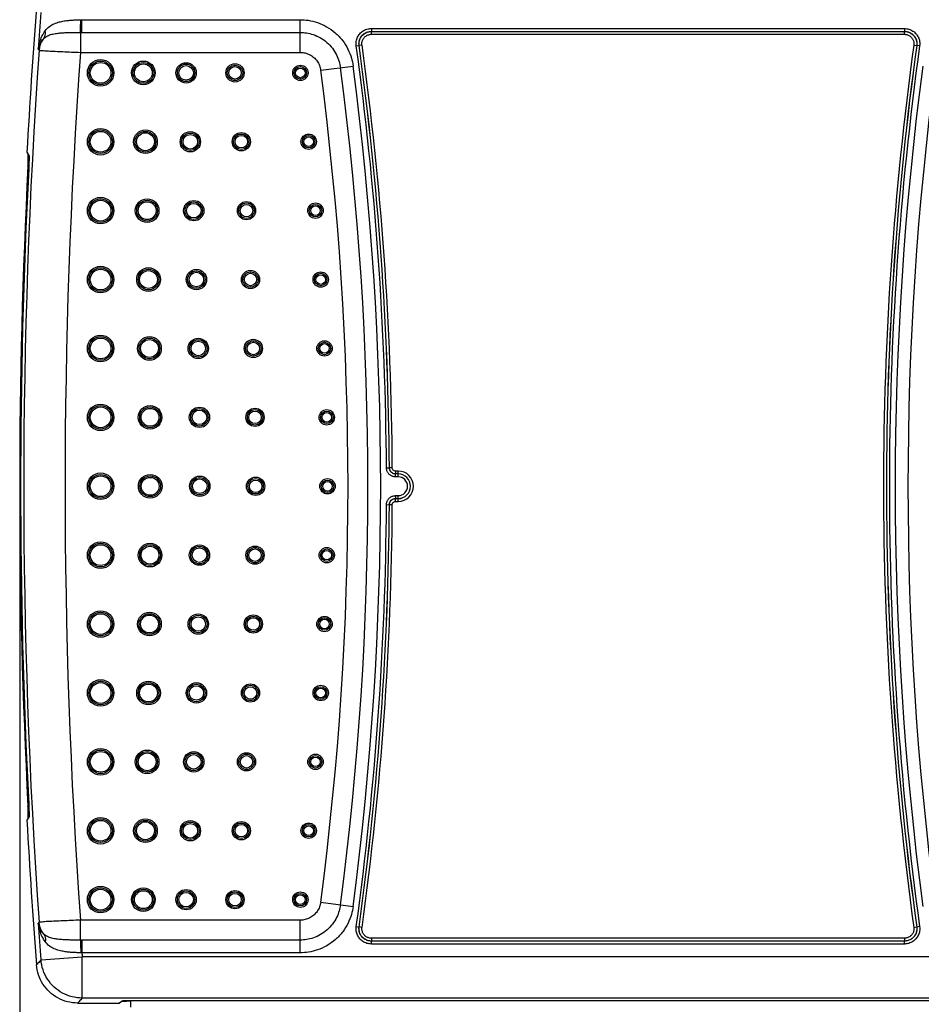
# Model space of a CAD drawing. Header units: inches. Extents: x -8.2 to 16.8, y 0.1 to 12.2.
# Tile 5 of 15: x 7.7 to 9.9, y 7 to 9.4. Entities that reach past the tile are written whole.
import ezdxf

# ---------------------------------------------------------------- set-up
doc = ezdxf.new("R2010")
doc.units = ezdxf.units.IN
doc.header["$LTSCALE"] = 0.935
doc.header["$MEASUREMENT"] = 0
doc.layers.get('0').update_dxf_attribs({"linetype": 'CONTINUOUS'})
doc.layers.add('DIMENSIONS', color=7, linetype='CONTINUOUS')
doc.styles.get("Standard").update_dxf_attribs({"font": 'txt', "width": 0.8})
doc.dimstyles.new('DIMSTYLE_1', dxfattribs={"dimtxt": 0.125, "dimasz": 0.18, "dimexe": 0.18, "dimexo": 0.0625, "dimgap": 0.09, "dimtad": 0, "dimtih": 1, "dimtoh": 1, "dimdec": 3, "dimzin": 4, "dimdsep": 46, "dimtxsty": 'STANDARD', "dimblk": '_FILLED', "dimblk1": '_FILLED', "dimblk2": '_FILLED', "dimcen": 0.09, "dimadec": 0, "dimazin": 0, "dimtp": 0.001, "dimtm": 0.001, "dimtfac": 1, "dimtdec": 3, "dimtofl": 0, "dimtmove": 0, "dimatfit": 3, "dimldrblk": '_FILLED', "dimfxl": 1, "dimtolj": 1, "dimtzin": 4, "dimarcsym": 0})

# ---------------------------------------------------------------- blocks, each defined once
blk = doc.blocks.new('_FILLED')
at = {"color": 0, "linetype": 'BYBLOCK'}
blk.add_solid([(0, 0), (-1, 0.174), (-1, -0.174)], dxfattribs=at)
blk = doc.blocks.new('*D4')
at = {"layer": 'DIMENSIONS', "color": 2, "linetype": 'CONTINUOUS'}
for p, q in [((11.0689, 8.9751), (11.0689, 5.1626)), ((7.7231, 8.2251), (7.7231, 5.1626)), ((7.7231, 5.2876), (8.6084, 5.2876)), ((11.0689, 5.2876), (10.0584, 5.2876))]:
    blk.add_line(p, q, dxfattribs=at)
at = {"layer": 'DIMENSIONS', "color": 2, "linetype": 'CONTINUOUS', "xscale": 0.18, "yscale": 0.18, "zscale": 0.18, "rotation": 180}
blk.add_blockref('_FILLED', (7.7231, 5.2876), dxfattribs=at)
at = {"layer": 'DIMENSIONS', "color": 2, "linetype": 'CONTINUOUS', "xscale": 0.18, "yscale": 0.18, "zscale": 0.18}
blk.add_blockref('_FILLED', (11.0689, 5.2876), dxfattribs=at)
at = {"layer": 'DIMENSIONS', "color": 2, "linetype": 'CONTINUOUS', "width": 0.8}
for s, p in [('[', (9.2959, 5.2251)), (']', (9.8959, 5.2251)), ('3.346', (8.6709, 5.2251)), ('84.98', (9.3959, 5.2251))]:
    blk.add_text(s, height=0.125, dxfattribs=at).set_placement(p)
blk = doc.blocks.new('*D6')
at = {"layer": 'DIMENSIONS', "color": 2, "linetype": 'CONTINUOUS'}
for p, q in [((10.8689, 8.6501), (10.8689, 5.9126)), ((10.7147, 8.2251), (10.7147, 5.9126)), ((10.7147, 6.0376), (10.0094, 6.0376)), ((10.8689, 6.0376), (11.2289, 6.0376))]:
    blk.add_line(p, q, dxfattribs=at)
at = {"layer": 'DIMENSIONS', "color": 2, "linetype": 'CONTINUOUS', "xscale": 0.18, "yscale": 0.18, "zscale": 0.18}
blk.add_blockref('_FILLED', (10.7147, 6.0376), dxfattribs=at)
at = {"layer": 'DIMENSIONS', "color": 2, "linetype": 'CONTINUOUS', "xscale": 0.18, "yscale": 0.18, "zscale": 0.18, "rotation": 180}
blk.add_blockref('_FILLED', (10.8689, 6.0376), dxfattribs=at)
at = {"layer": 'DIMENSIONS', "color": 2, "linetype": 'CONTINUOUS', "width": 0.8}
for s, p in [('.154', (8.8219, 5.9751)), ('[', (9.3469, 5.9751)), ('3.92', (9.4469, 5.9751)), (']', (9.8469, 5.9751))]:
    blk.add_text(s, height=0.125, dxfattribs=at).set_placement(p)

msp = doc.modelspace()

# ---------------------------------------------------------------- linework, layer by layer
at = {"color": 7, "linetype": 'CONTINUOUS'}
for p, q in [((7.8736, 9.3854), (7.8736, 9.4162)), ((7.8736, 9.4162), (8.4019, 9.4162)), ((8.4019, 9.3372), (8.4019, 9.4162)), ((7.8699, 9.3854), (7.8699, 9.3372)), ((7.8736, 9.3854), (8.4019, 9.3854)), ((8.574, 9.3949), (8.574, 9.3879)), ((8.574, 9.3949), (9.8638, 9.3949)), ((8.574, 9.3879), (8.5741, 9.3879)), ((8.574, 9.3879), (9.8638, 9.3879)), ((8.5741, 9.3809), (8.5741, 9.3879)), ((8.5741, 9.3879), (9.8638, 9.3879)), ((9.8638, 9.3949), (9.8638, 9.3879)), ((9.8638, 9.3879), (9.8638, 9.3879)), ((9.8638, 9.3809), (9.8638, 9.3879)), ((8.5741, 9.3809), (9.8638, 9.3809)), ((7.8699, 9.3372), (8.4019, 9.3372)), ((8.5374, 9.3529), (8.5443, 9.3538)), ((8.5443, 9.3538), (8.5444, 9.3538)), ((8.5513, 9.3547), (8.5444, 9.3538)), ((9.8865, 9.3547), (9.8935, 9.3538)), ((9.8935, 9.3538), (9.8935, 9.3538)), ((9.9005, 9.3529), (9.8935, 9.3538)), ((8.4514, 9.2938), (8.5297, 9.3042)), ((7.7407, 9.0956), (7.7455, 9.0877)), ((7.7452, 9.0618), (7.7431, 9.0618)), ((8.6105, 8.3322), (8.6175, 8.3322)), ((8.6175, 8.3322), (8.6176, 8.3323)), ((8.6245, 8.3323), (8.6176, 8.3323)), ((8.6325, 8.3244), (8.6325, 8.3174)), ((8.6389, 8.3244), (8.6325, 8.3244)), ((8.6325, 8.3173), (8.6325, 8.3174)), ((8.6389, 8.3174), (8.6325, 8.3174)), ((8.6325, 8.3103), (8.6325, 8.3173)), ((8.6389, 8.3173), (8.6325, 8.3173)), ((8.6389, 8.3103), (8.6389, 8.3244)), ((8.6389, 8.3103), (8.6325, 8.3103)), ((8.6325, 8.2649), (8.6325, 8.2579)), ((8.6325, 8.2649), (8.6389, 8.2649)), ((8.6389, 8.2509), (8.6389, 8.2649)), ((8.6105, 8.2431), (8.6175, 8.243)), ((8.6176, 8.243), (8.6175, 8.243)), ((8.6245, 8.2429), (8.6176, 8.243)), ((8.6325, 8.2509), (8.6325, 8.2579)), ((8.6325, 8.2579), (8.6325, 8.2579)), ((8.6325, 8.2579), (8.6389, 8.2579)), ((8.6325, 8.2579), (8.6389, 8.2579)), ((8.6325, 8.2509), (8.6389, 8.2509)), ((7.7452, 7.5135), (7.7431, 7.5135)), ((7.7455, 7.4875), (7.7407, 7.4796)), ((8.4514, 7.2814), (8.5297, 7.2711)), ((7.8699, 7.1898), (7.8699, 7.238)), ((8.4019, 7.238), (7.8699, 7.238)), ((8.4019, 7.159), (8.4019, 7.238)), ((8.5374, 7.2224), (8.5443, 7.2214)), ((8.5443, 7.2214), (8.5444, 7.2215)), ((8.5513, 7.2205), (8.5444, 7.2215)), ((9.8865, 7.2205), (9.8935, 7.2215)), ((9.9005, 7.2224), (9.8935, 7.2214)), ((9.8935, 7.2214), (9.8935, 7.2215)), ((9.8638, 7.1944), (8.5741, 7.1944)), ((8.5741, 7.1944), (8.5741, 7.1874)), ((9.8638, 7.1944), (9.8638, 7.1874)), ((7.8736, 7.1898), (7.8736, 7.159)), ((8.4019, 7.1898), (7.8736, 7.1898)), ((8.574, 7.1873), (8.5741, 7.1874)), ((9.8638, 7.1873), (8.574, 7.1873)), ((8.574, 7.1803), (8.574, 7.1873)), ((9.8638, 7.1803), (8.574, 7.1803)), ((9.8638, 7.1874), (8.5741, 7.1874)), ((9.8638, 7.1873), (9.8638, 7.1874)), ((9.8638, 7.1803), (9.8638, 7.1873)), ((7.7747, 7.1419), (7.8743, 7.1495)), ((8.4019, 7.159), (7.8736, 7.159)), ((7.8743, 7.0496), (7.8743, 7.1495)), ((10.5635, 7.1495), (7.8743, 7.1495)), ((7.8633, 7.0376), (7.9629, 7.0376)), ((10.5635, 7.0496), (7.8743, 7.0496)), ((7.9629, 7.0376), (7.9708, 7.0429)), ((7.9634, 7.0376), (7.9681, 7.0408)), ((7.9916, 7.0439), (7.9916, 7.0276)), ((8.0028, 7.0439), (10.439, 7.0439))]:
    msp.add_line(p, q, dxfattribs=at)
for centre, radius in [((7.9189, 9.2876), 0.0321), ((7.9189, 9.2876), 0.0286), ((7.9189, 9.2876), 0.0286), ((8.0223, 9.2876), 0.0286), ((7.9189, 9.2876), 0.0251), ((8.0223, 9.2876), 0.0251), ((8.0223, 9.2876), 0.0251), ((8.0223, 9.2876), 0.0216), ((8.1257, 9.2876), 0.0246), ((8.1257, 9.2876), 0.0211), ((8.1257, 9.2876), 0.0211), ((8.1257, 9.2876), 0.0176), ((8.244, 9.2876), 0.0221), ((8.244, 9.2876), 0.0186), ((8.244, 9.2876), 0.0186), ((8.244, 9.2876), 0.0151), ((8.4022, 9.2876), 0.0186), ((8.4022, 9.2876), 0.0151), ((8.4022, 9.2876), 0.0151), ((8.4022, 9.2876), 0.0116), ((7.9189, 9.121), 0.0321), ((7.9189, 9.121), 0.0286), ((7.9189, 9.121), 0.0286), ((8.0274, 9.121), 0.0286), ((7.9189, 9.121), 0.0251), ((8.0274, 9.121), 0.0251), ((8.0274, 9.121), 0.0251), ((8.0274, 9.121), 0.0216), ((8.1359, 9.121), 0.0246), ((8.1359, 9.121), 0.0211), ((8.1359, 9.121), 0.0211), ((8.1359, 9.121), 0.0176), ((8.2593, 9.121), 0.0221), ((8.2593, 9.121), 0.0186), ((8.2593, 9.121), 0.0186), ((8.2593, 9.121), 0.0151), ((8.4223, 9.121), 0.0186), ((8.4223, 9.121), 0.0151), ((8.4223, 9.121), 0.0151), ((8.4223, 9.121), 0.0116), ((7.9189, 8.9543), 0.0321), ((7.9189, 8.9543), 0.0286), ((7.9189, 8.9543), 0.0286), ((7.9189, 8.9543), 0.0251), ((8.0315, 8.9543), 0.0286), ((8.0315, 8.9543), 0.0251), ((8.0315, 8.9543), 0.0251), ((8.0315, 8.9543), 0.0216), ((8.1442, 8.9543), 0.0246), ((8.1442, 8.9543), 0.0211), ((8.1442, 8.9543), 0.0211), ((8.1442, 8.9543), 0.0176), ((8.2718, 8.9543), 0.0221), ((8.2718, 8.9543), 0.0186), ((8.2718, 8.9543), 0.0186), ((8.2718, 8.9543), 0.0151), ((8.4388, 8.9543), 0.0186), ((8.4388, 8.9543), 0.0151), ((8.4388, 8.9543), 0.0151), ((8.4388, 8.9543), 0.0116), ((7.9189, 8.7876), 0.0321), ((7.9189, 8.7876), 0.0286), ((7.9189, 8.7876), 0.0286), ((7.9189, 8.7876), 0.0251), ((8.0348, 8.7876), 0.0286), ((8.0348, 8.7876), 0.0251), ((8.0348, 8.7876), 0.0251), ((8.0348, 8.7876), 0.0216), ((8.1506, 8.7876), 0.0246), ((8.1506, 8.7876), 0.0211), ((8.1506, 8.7876), 0.0211), ((8.1506, 8.7876), 0.0176), ((8.2815, 8.7876), 0.0221), ((8.2815, 8.7876), 0.0186), ((8.2815, 8.7876), 0.0186), ((8.2815, 8.7876), 0.0151), ((8.4515, 8.7876), 0.0186), ((8.4515, 8.7876), 0.0151), ((8.4515, 8.7876), 0.0151), ((8.4515, 8.7876), 0.0116), ((7.9189, 8.621), 0.0321), ((7.9189, 8.621), 0.0286), ((7.9189, 8.621), 0.0286), ((7.9189, 8.621), 0.0251), ((8.0371, 8.621), 0.0286), ((8.0371, 8.621), 0.0251), ((8.0371, 8.621), 0.0251), ((8.0371, 8.621), 0.0216), ((8.1552, 8.621), 0.0246), ((8.1552, 8.621), 0.0211), ((8.1552, 8.621), 0.0211), ((8.1552, 8.621), 0.0176), ((8.2884, 8.621), 0.0221), ((8.2884, 8.621), 0.0186), ((8.2884, 8.621), 0.0186), ((8.2884, 8.621), 0.0151), ((8.4606, 8.621), 0.0186), ((8.4606, 8.621), 0.0151), ((8.4606, 8.621), 0.0151), ((8.4606, 8.621), 0.0116), ((7.9189, 8.4543), 0.0321), ((7.9189, 8.4543), 0.0286), ((7.9189, 8.4543), 0.0286), ((7.9189, 8.4543), 0.0251), ((8.0385, 8.4543), 0.0286), ((8.0385, 8.4543), 0.0251), ((8.0385, 8.4543), 0.0251), ((8.0385, 8.4543), 0.0216), ((8.158, 8.4543), 0.0246), ((8.158, 8.4543), 0.0211), ((8.158, 8.4543), 0.0211), ((8.158, 8.4543), 0.0176), ((8.2925, 8.4543), 0.0221), ((8.2925, 8.4543), 0.0186), ((8.2925, 8.4543), 0.0186), ((8.2925, 8.4543), 0.0151), ((8.4661, 8.4543), 0.0186), ((8.4661, 8.4543), 0.0151), ((8.4661, 8.4543), 0.0151), ((8.4661, 8.4543), 0.0116), ((7.9189, 8.2876), 0.0321), ((7.9189, 8.2876), 0.0286), ((7.9189, 8.2876), 0.0286), ((7.9189, 8.2876), 0.0251), ((8.0389, 8.2876), 0.0286), ((8.0389, 8.2876), 0.0251), ((8.0389, 8.2876), 0.0251), ((8.0389, 8.2876), 0.0216), ((8.1589, 8.2876), 0.0246), ((8.1589, 8.2876), 0.0211), ((8.1589, 8.2876), 0.0211), ((8.1589, 8.2876), 0.0176), ((8.2939, 8.2876), 0.0221), ((8.2939, 8.2876), 0.0186), ((8.2939, 8.2876), 0.0186), ((8.2939, 8.2876), 0.0151), ((8.4679, 8.2876), 0.0186), ((8.4679, 8.2876), 0.0151), ((8.4679, 8.2876), 0.0151), ((8.4679, 8.2876), 0.0116), ((7.9189, 8.121), 0.0321), ((7.9189, 8.121), 0.0286), ((7.9189, 8.121), 0.0286), ((7.9189, 8.121), 0.0251), ((8.0385, 8.121), 0.0286), ((8.0385, 8.121), 0.0251), ((8.0385, 8.121), 0.0251), ((8.0385, 8.121), 0.0216), ((8.158, 8.121), 0.0246), ((8.158, 8.121), 0.0211), ((8.158, 8.121), 0.0211), ((8.158, 8.121), 0.0176), ((8.2925, 8.121), 0.0221), ((8.2925, 8.121), 0.0186), ((8.2925, 8.121), 0.0186), ((8.2925, 8.121), 0.0151), ((8.4661, 8.121), 0.0186), ((8.4661, 8.121), 0.0151), ((8.4661, 8.121), 0.0151), ((8.4661, 8.121), 0.0116), ((7.9189, 7.9543), 0.0321), ((7.9189, 7.9543), 0.0286), ((7.9189, 7.9543), 0.0286), ((7.9189, 7.9543), 0.0251), ((8.0371, 7.9543), 0.0286), ((8.0371, 7.9543), 0.0251), ((8.0371, 7.9543), 0.0251), ((8.0371, 7.9543), 0.0216), ((8.1552, 7.9543), 0.0246), ((8.1552, 7.9543), 0.0211), ((8.1552, 7.9543), 0.0211), ((8.1552, 7.9543), 0.0176), ((8.2884, 7.9543), 0.0221), ((8.2884, 7.9543), 0.0186), ((8.2884, 7.9543), 0.0186), ((8.2884, 7.9543), 0.0151), ((8.4606, 7.9543), 0.0186), ((8.4606, 7.9543), 0.0151), ((8.4606, 7.9543), 0.0151), ((8.4606, 7.9543), 0.0116), ((7.9189, 7.7876), 0.0321), ((7.9189, 7.7876), 0.0286), ((7.9189, 7.7876), 0.0286), ((7.9189, 7.7876), 0.0251), ((8.0348, 7.7876), 0.0286), ((8.0348, 7.7876), 0.0251), ((8.0348, 7.7876), 0.0251), ((8.0348, 7.7876), 0.0216), ((8.1506, 7.7876), 0.0246), ((8.1506, 7.7876), 0.0211), ((8.1506, 7.7876), 0.0211), ((8.1506, 7.7876), 0.0176), ((8.2815, 7.7876), 0.0221), ((8.2815, 7.7876), 0.0186), ((8.2815, 7.7876), 0.0186), ((8.2815, 7.7876), 0.0151), ((8.4515, 7.7876), 0.0186), ((8.4515, 7.7876), 0.0151), ((8.4515, 7.7876), 0.0151), ((8.4515, 7.7876), 0.0116), ((7.9189, 7.621), 0.0321), ((7.9189, 7.621), 0.0286), ((7.9189, 7.621), 0.0286), ((7.9189, 7.621), 0.0251), ((8.0315, 7.621), 0.0286), ((8.0315, 7.621), 0.0251), ((8.0315, 7.621), 0.0251), ((8.1442, 7.621), 0.0246), ((8.0315, 7.621), 0.0216), ((8.1442, 7.621), 0.0211), ((8.1442, 7.621), 0.0211), ((8.1442, 7.621), 0.0176), ((8.2718, 7.621), 0.0221), ((8.2718, 7.621), 0.0186), ((8.2718, 7.621), 0.0186), ((8.2718, 7.621), 0.0151), ((8.4388, 7.621), 0.0186), ((8.4388, 7.621), 0.0151), ((8.4388, 7.621), 0.0151), ((8.4388, 7.621), 0.0116), ((7.9189, 7.4543), 0.0321), ((7.9189, 7.4543), 0.0286), ((7.9189, 7.4543), 0.0286), ((7.9189, 7.4543), 0.0251), ((8.0274, 7.4543), 0.0286), ((8.0274, 7.4543), 0.0251), ((8.0274, 7.4543), 0.0251), ((8.1359, 7.4543), 0.0246), ((8.0274, 7.4543), 0.0216), ((8.1359, 7.4543), 0.0211), ((8.1359, 7.4543), 0.0211), ((8.1359, 7.4543), 0.0176), ((8.2593, 7.4543), 0.0221), ((8.2593, 7.4543), 0.0186), ((8.2593, 7.4543), 0.0186), ((8.2593, 7.4543), 0.0151), ((8.4223, 7.4543), 0.0186), ((8.4223, 7.4543), 0.0151), ((8.4223, 7.4543), 0.0151), ((8.4223, 7.4543), 0.0116), ((7.9189, 7.2876), 0.0321), ((7.9189, 7.2876), 0.0286), ((7.9189, 7.2876), 0.0286), ((7.9189, 7.2876), 0.0251), ((8.0223, 7.2876), 0.0286), ((8.0223, 7.2876), 0.0251), ((8.0223, 7.2876), 0.0251), ((8.1257, 7.2876), 0.0246), ((8.0223, 7.2876), 0.0216), ((8.1257, 7.2876), 0.0211), ((8.1257, 7.2876), 0.0211), ((8.1257, 7.2876), 0.0176), ((8.244, 7.2876), 0.0221), ((8.244, 7.2876), 0.0186), ((8.244, 7.2876), 0.0186), ((8.244, 7.2876), 0.0151), ((8.4022, 7.2876), 0.0186), ((8.4022, 7.2876), 0.0151), ((8.4022, 7.2876), 0.0151), ((8.4022, 7.2876), 0.0116)]:
    msp.add_circle(centre, radius, dxfattribs=at)
for centre, radius, start, end in [((22.7189, 8.2876), 15, 175.57322, 176.91223), ((22.7189, 8.2876), 14.9881, 175.6157, 175.95628), ((22.7189, 8.2876), 14.986, 175.96377, 184.03623), ((22.7189, 8.2876), 14.886, 175.9567, 184.0433), ((0.8299, 8.2876), 7.7807, 0.32826, 7.86897), ((0.8299, 8.2876), 7.7877, 0.32826, 7.86897), ((0.8299, 8.2876), 7.7878, 0.32864, 7.86854), ((0.8299, 8.2876), 7.7948, 0.32864, 7.86854), ((17.6079, 8.2876), 7.7948, 172.13146, 187.86854), ((17.6079, 8.2876), 7.7878, 172.13146, 187.86854), ((17.6079, 8.2876), 7.7877, 172.13103, 187.86897), ((17.6079, 8.2876), 7.7807, 172.13103, 187.86897), ((0.8299, 8.2876), 7.6876, 352.47929, 7.52071), ((0.8299, 8.2876), 7.7358, 352.47929, 7.52071), ((0.8299, 8.2876), 7.7666, 352.47935, 7.52066), ((17.6079, 8.2876), 7.7666, 172.47935, 187.52066), ((17.6079, 8.2876), 7.7358, 172.47929, 187.52071), ((22.7189, 8.2876), 14.9958, 177.04079, 182.95921), ((22.7189, 8.2876), 14.9937, 177.06343, 182.93657), ((8.6389, 8.2876), 0.0368, 270, 90), ((8.6389, 8.2876), 0.0298, 270, 90), ((8.6389, 8.2876), 0.0297, 270, 90), ((8.6389, 8.2876), 0.0227, 270, 90), ((0.8299, 8.2876), 7.7807, 352.13103, 359.67174), ((0.8299, 8.2876), 7.7877, 352.13103, 359.67174), ((0.8299, 8.2876), 7.7878, 352.13146, 359.67136), ((0.8299, 8.2876), 7.7948, 352.13146, 359.67136), ((22.7189, 8.2876), 15, 183.08777, 184.42678), ((22.7189, 8.2876), 14.9881, 184.04372, 184.3843), ((22.7189, 8.2876), 14.8881, 184.34755, 184.3843)]:
    msp.add_arc(centre, radius, start, end, dxfattribs=at)
for points, knots in [([(7.7846, 9.3892), (7.7874, 9.3932), (7.7942, 9.4001), (7.8063, 9.4069), (7.8185, 9.4109), (7.8304, 9.4133), (7.8416, 9.4147), (7.8521, 9.4155), (7.8617, 9.416), (7.8679, 9.4161), (7.8708, 9.4162)], [0, 0, 0, 0, 0.158179, 0.304169, 0.440347, 0.56932, 0.690459, 0.802548, 0.905491, 1, 1, 1, 1]), ([(7.8699, 9.3854), (7.8701, 9.3869), (7.8703, 9.3907), (7.8705, 9.3975), (7.8707, 9.4063), (7.8708, 9.4128), (7.8708, 9.4162)], [0, 0, 0, 0, 0.141252, 0.372151, 0.668701, 1, 1, 1, 1]), ([(7.8708, 9.4162), (7.8713, 9.4162), (7.8722, 9.4162), (7.8732, 9.4162), (7.8736, 9.4162)], [0, 0, 0, 0, 0.499926, 1, 1, 1, 1]), ([(8.4019, 9.4162), (8.4084, 9.4162), (8.4225, 9.4152), (8.4442, 9.4098), (8.4665, 9.3998), (8.4872, 9.3851), (8.5047, 9.3665), (8.5177, 9.3457), (8.5259, 9.3247), (8.5289, 9.3107), (8.5297, 9.3042)], [0, 0, 0, 0, 0.105922, 0.227858, 0.360353, 0.498307, 0.636651, 0.770078, 0.893145, 1, 1, 1, 1]), ([(7.7682, 9.3446), (7.7687, 9.3502), (7.7708, 9.3611), (7.7765, 9.3761), (7.7817, 9.3851), (7.7846, 9.3892)], [0, 0, 0, 0, 0.354679, 0.687292, 1, 1, 1, 1]), ([(7.7815, 9.3708), (7.7827, 9.3724), (7.7846, 9.3761), (7.7856, 9.3825), (7.7851, 9.3869), (7.7846, 9.3892)], [0, 0, 0, 0, 0.312129, 0.642856, 1, 1, 1, 1]), ([(7.7815, 9.3708), (7.7839, 9.3734), (7.7901, 9.3776), (7.8008, 9.3812), (7.8124, 9.3833), (7.8244, 9.3845), (7.8364, 9.3851), (7.8481, 9.3853), (7.8593, 9.3854), (7.8665, 9.3854), (7.8699, 9.3854)], [0, 0, 0, 0, 0.115931, 0.239405, 0.368386, 0.501368, 0.634726, 0.764085, 0.886355, 1, 1, 1, 1]), ([(7.8699, 9.3854), (7.8705, 9.3854), (7.8718, 9.3854), (7.873, 9.3854), (7.8736, 9.3854)], [0, 0, 0, 0, 0.499831, 1, 1, 1, 1]), ([(8.4019, 9.3854), (8.4069, 9.3854), (8.4176, 9.3846), (8.4341, 9.3805), (8.4511, 9.3729), (8.4668, 9.3617), (8.4801, 9.3476), (8.49, 9.3317), (8.4962, 9.3158), (8.4985, 9.3051), (8.4992, 9.3001)], [0, 0, 0, 0, 0.106166, 0.228039, 0.360457, 0.498294, 0.636518, 0.769864, 0.89287, 1, 1, 1, 1]), ([(8.5374, 9.3529), (8.5369, 9.3565), (8.5369, 9.3637), (8.5401, 9.3739), (8.5458, 9.3826), (8.5536, 9.3894), (8.5632, 9.3939), (8.5704, 9.3949), (8.574, 9.3949)], [0, 0, 0, 0, 0.172517, 0.340123, 0.501668, 0.66223, 0.827268, 1, 1, 1, 1]), ([(8.5443, 9.3538), (8.5439, 9.3568), (8.5439, 9.3627), (8.5465, 9.3709), (8.5512, 9.378), (8.5575, 9.3834), (8.5653, 9.3871), (8.5711, 9.3879), (8.574, 9.3879)], [0, 0, 0, 0, 0.173417, 0.340904, 0.502254, 0.662636, 0.827509, 1, 1, 1, 1]), ([(8.5444, 9.3538), (8.5442, 9.355), (8.544, 9.3576), (8.5442, 9.3617), (8.5451, 9.3661), (8.5468, 9.3707), (8.5493, 9.375), (8.5526, 9.379), (8.5565, 9.3823), (8.5608, 9.3849), (8.5653, 9.3867), (8.5698, 9.3877), (8.5727, 9.3879), (8.5741, 9.3879)], [0, 0, 0, 0, 0.071569, 0.152557, 0.241265, 0.335837, 0.434295, 0.53474, 0.635506, 0.734699, 0.830041, 0.919196, 1, 1, 1, 1]), ([(9.8638, 9.3949), (9.8675, 9.3949), (9.8746, 9.3938), (9.8843, 9.3893), (9.8921, 9.3825), (9.8978, 9.3738), (9.9009, 9.3637), (9.901, 9.3565), (9.9005, 9.3529)], [0, 0, 0, 0, 0.172517, 0.340122, 0.501667, 0.662229, 0.827268, 1, 1, 1, 1]), ([(9.8638, 9.3879), (9.865, 9.3879), (9.8676, 9.3877), (9.8717, 9.3869), (9.8759, 9.3854), (9.8802, 9.3831), (9.8842, 9.3801), (9.8876, 9.3763), (9.8904, 9.372), (9.8924, 9.3673), (9.8935, 9.3626), (9.8939, 9.358), (9.8937, 9.3551), (9.8935, 9.3538)], [0, 0, 0, 0, 0.071572, 0.152563, 0.241274, 0.335847, 0.434306, 0.534751, 0.635516, 0.734708, 0.830047, 0.919199, 1, 1, 1, 1]), ([(9.8638, 9.3879), (9.8668, 9.3879), (9.8726, 9.3871), (9.8805, 9.3834), (9.8868, 9.3778), (9.8914, 9.3708), (9.8939, 9.3626), (9.8939, 9.3567), (9.8935, 9.3538)], [0, 0, 0, 0, 0.173417, 0.340902, 0.502252, 0.662635, 0.827509, 1, 1, 1, 1]), ([(7.7682, 9.3446), (7.7687, 9.3479), (7.7704, 9.3545), (7.7751, 9.3634), (7.7792, 9.3685), (7.7815, 9.3708)], [0, 0, 0, 0, 0.342354, 0.673666, 1, 1, 1, 1]), ([(7.7815, 9.3708), (7.7793, 9.3682), (7.7754, 9.3624), (7.7716, 9.3527), (7.7704, 9.3459), (7.7701, 9.3425)], [0, 0, 0, 0, 0.3333, 0.6667, 1, 1, 1, 1]), ([(8.5513, 9.3547), (8.5512, 9.3557), (8.551, 9.3577), (8.5512, 9.3608), (8.5519, 9.3642), (8.5531, 9.3677), (8.5551, 9.371), (8.5576, 9.3741), (8.5606, 9.3766), (8.5639, 9.3786), (8.5674, 9.38), (8.5708, 9.3807), (8.573, 9.3809), (8.5741, 9.3809)], [0, 0, 0, 0, 0.071572, 0.152552, 0.241242, 0.335791, 0.434231, 0.534668, 0.63544, 0.734654, 0.830017, 0.919186, 1, 1, 1, 1]), ([(9.8638, 9.3809), (9.8647, 9.3809), (9.8667, 9.3807), (9.8698, 9.3801), (9.8731, 9.379), (9.8763, 9.3773), (9.8794, 9.3749), (9.8821, 9.372), (9.8842, 9.3687), (9.8857, 9.3651), (9.8866, 9.3615), (9.8868, 9.358), (9.8867, 9.3558), (9.8865, 9.3547)], [0, 0, 0, 0, 0.071576, 0.152559, 0.241251, 0.335802, 0.434242, 0.534679, 0.63545, 0.734663, 0.830024, 0.91919, 1, 1, 1, 1]), ([(7.7682, 9.3446), (7.7685, 9.3442), (7.7691, 9.3435), (7.7698, 9.3428), (7.7701, 9.3424)], [0, 0, 0, 0, 0.499984, 1, 1, 1, 1]), ([(7.7701, 9.3424), (7.771, 9.3419), (7.7749, 9.3421), (7.7823, 9.341), (7.7943, 9.3406), (7.8097, 9.3397), (7.8281, 9.3389), (7.8485, 9.338), (7.8627, 9.3375), (7.8699, 9.3372)], [0, 0, 0, 0, 0.031671, 0.109628, 0.230265, 0.387738, 0.574696, 0.782059, 1, 1, 1, 1]), ([(8.4019, 9.3372), (8.4058, 9.3372), (8.4138, 9.3363), (8.4251, 9.332), (8.4351, 9.3252), (8.4432, 9.3162), (8.4489, 9.3056), (8.4509, 9.2978), (8.4514, 9.2938)], [0, 0, 0, 0, 0.166061, 0.333002, 0.499964, 0.666944, 0.833902, 1, 1, 1, 1]), ([(7.7431, 9.0618), (7.7432, 9.0638), (7.7434, 9.0679), (7.7437, 9.0737), (7.7438, 9.0776), (7.7438, 9.0794)], [0, 0, 0, 0, 0.350713, 0.688269, 1, 1, 1, 1]), ([(7.7438, 9.0794), (7.7439, 9.081), (7.744, 9.0839), (7.744, 9.0868), (7.744, 9.0882)], [0, 0, 0, 0, 0.547861, 1, 1, 1, 1]), ([(7.7455, 9.0877), (7.7457, 9.0875), (7.7457, 9.0864), (7.7458, 9.0845), (7.7458, 9.0814), (7.7458, 9.0775), (7.7456, 9.0728), (7.7455, 9.0675), (7.7452, 9.0617), (7.745, 9.0578), (7.7449, 9.0558)], [0, 0, 0, 0, 0.028278, 0.091068, 0.186454, 0.311067, 0.460429, 0.629164, 0.811197, 1, 1, 1, 1]), ([(8.6325, 8.3103), (8.6314, 8.3103), (8.6293, 8.3105), (8.626, 8.3112), (8.6229, 8.3124), (8.6199, 8.3142), (8.6172, 8.3164), (8.6149, 8.319), (8.613, 8.322), (8.6116, 8.3253), (8.6107, 8.3287), (8.6105, 8.331), (8.6105, 8.3322)], [0, 0, 0, 0, 0.092953, 0.188713, 0.286844, 0.386753, 0.48789, 0.590019, 0.693074, 0.796465, 0.899169, 1, 1, 1, 1]), ([(8.6325, 8.3173), (8.6318, 8.3173), (8.6303, 8.3174), (8.6281, 8.3179), (8.6259, 8.3188), (8.6239, 8.32), (8.6221, 8.3215), (8.6205, 8.3233), (8.6192, 8.3253), (8.6182, 8.3275), (8.6176, 8.3299), (8.6175, 8.3315), (8.6175, 8.3322)], [0, 0, 0, 0, 0.092981, 0.188753, 0.286876, 0.386763, 0.487873, 0.589977, 0.693016, 0.796406, 0.899129, 1, 1, 1, 1]), ([(8.6325, 8.3174), (8.6311, 8.3174), (8.6281, 8.3178), (8.6238, 8.3199), (8.6203, 8.3233), (8.6181, 8.3276), (8.6176, 8.3308), (8.6176, 8.3323)], [0, 0, 0, 0, 0.185424, 0.387249, 0.595651, 0.802868, 1, 1, 1, 1]), ([(8.6325, 8.3244), (8.6318, 8.3244), (8.6302, 8.3246), (8.6279, 8.3257), (8.626, 8.3275), (8.6248, 8.3298), (8.6246, 8.3315), (8.6245, 8.3323)], [0, 0, 0, 0, 0.185683, 0.387593, 0.595919, 0.802983, 1, 1, 1, 1]), ([(8.6105, 8.2431), (8.6105, 8.2441), (8.6107, 8.2464), (8.6115, 8.2497), (8.6128, 8.2528), (8.6146, 8.2558), (8.6168, 8.2585), (8.6195, 8.2608), (8.6225, 8.2626), (8.6258, 8.264), (8.6291, 8.2647), (8.6314, 8.2649), (8.6325, 8.2649)], [0, 0, 0, 0, 0.095914, 0.194018, 0.293728, 0.394574, 0.496377, 0.599013, 0.701794, 0.803647, 0.903392, 1, 1, 1, 1]), ([(8.6175, 8.243), (8.6175, 8.2438), (8.6176, 8.2453), (8.6182, 8.2475), (8.619, 8.2497), (8.6203, 8.2517), (8.6218, 8.2535), (8.6236, 8.2551), (8.6257, 8.2564), (8.6279, 8.2573), (8.6302, 8.2578), (8.6317, 8.2579), (8.6325, 8.2579)], [0, 0, 0, 0, 0.095954, 0.19408, 0.293797, 0.394635, 0.496421, 0.599035, 0.701793, 0.80363, 0.903372, 1, 1, 1, 1]), ([(8.6176, 8.243), (8.6176, 8.2445), (8.6181, 8.2477), (8.6203, 8.252), (8.6238, 8.2554), (8.6281, 8.2574), (8.6311, 8.2579), (8.6325, 8.2579)], [0, 0, 0, 0, 0.197132, 0.40435, 0.612752, 0.814577, 1, 1, 1, 1]), ([(8.6245, 8.2429), (8.6246, 8.2437), (8.6248, 8.2454), (8.626, 8.2477), (8.6279, 8.2495), (8.6302, 8.2506), (8.6318, 8.2509), (8.6325, 8.2509)], [0, 0, 0, 0, 0.197016, 0.404081, 0.612408, 0.814318, 1, 1, 1, 1]), ([(7.7438, 7.4959), (7.7438, 7.4977), (7.7437, 7.5015), (7.7434, 7.5074), (7.7432, 7.5114), (7.7431, 7.5135)], [0, 0, 0, 0, 0.31173, 0.649285, 1, 1, 1, 1]), ([(7.7449, 7.5195), (7.745, 7.5175), (7.7452, 7.5135), (7.7455, 7.5078), (7.7456, 7.5025), (7.7458, 7.4977), (7.7458, 7.4938), (7.7458, 7.4908), (7.7457, 7.4888), (7.7457, 7.4878), (7.7455, 7.4875)], [0, 0, 0, 0, 0.188805, 0.37084, 0.539578, 0.68894, 0.813551, 0.908934, 0.971723, 1, 1, 1, 1]), ([(8.4514, 7.2814), (8.4509, 7.2775), (8.4489, 7.2697), (8.4432, 7.259), (8.4351, 7.25), (8.4251, 7.2432), (8.4138, 7.239), (8.4058, 7.238), (8.4019, 7.238)], [0, 0, 0, 0, 0.166059, 0.333, 0.499961, 0.666942, 0.833901, 1, 1, 1, 1]), ([(8.4992, 7.2751), (8.4985, 7.2702), (8.4963, 7.2596), (8.4901, 7.2438), (8.4803, 7.228), (8.4672, 7.2139), (8.4514, 7.2025), (8.4344, 7.1948), (8.4177, 7.1907), (8.4069, 7.1898), (8.4019, 7.1898)], [0, 0, 0, 0, 0.106132, 0.227963, 0.360347, 0.498169, 0.636406, 0.769786, 0.892834, 1, 1, 1, 1]), ([(8.5297, 7.2711), (8.5289, 7.2646), (8.5259, 7.2508), (8.5178, 7.2299), (8.505, 7.2092), (8.4877, 7.1906), (8.467, 7.1757), (8.4446, 7.1655), (8.4227, 7.1601), (8.4085, 7.159), (8.4019, 7.159)], [0, 0, 0, 0, 0.105873, 0.227769, 0.360229, 0.498169, 0.636527, 0.769987, 0.893097, 1, 1, 1, 1]), ([(7.7701, 7.2328), (7.7699, 7.2326), (7.7695, 7.2321), (7.7688, 7.2314), (7.7684, 7.2309), (7.7682, 7.2307)], [0, 0, 0, 0, 0.333352, 0.66669, 1, 1, 1, 1]), ([(7.7815, 7.2044), (7.7792, 7.2068), (7.7751, 7.2119), (7.7704, 7.2208), (7.7687, 7.2273), (7.7682, 7.2307)], [0, 0, 0, 0, 0.326379, 0.657737, 1, 1, 1, 1]), ([(7.7846, 7.1861), (7.7817, 7.1902), (7.7765, 7.1992), (7.7708, 7.2142), (7.7687, 7.2251), (7.7682, 7.2307)], [0, 0, 0, 0, 0.312756, 0.645404, 1, 1, 1, 1]), ([(7.8699, 7.238), (7.8627, 7.2378), (7.8485, 7.2372), (7.8281, 7.2364), (7.8097, 7.2356), (7.7943, 7.2347), (7.7823, 7.2342), (7.7749, 7.2332), (7.771, 7.2333), (7.7701, 7.2328)], [0, 0, 0, 0, 0.217941, 0.425304, 0.612262, 0.769735, 0.890372, 0.968329, 1, 1, 1, 1]), ([(7.7815, 7.2044), (7.7793, 7.2071), (7.7754, 7.2129), (7.7716, 7.2225), (7.7704, 7.2294), (7.7701, 7.2328)], [0, 0, 0, 0, 0.333299, 0.6667, 1, 1, 1, 1]), ([(8.574, 7.1803), (8.5704, 7.1803), (8.5632, 7.1814), (8.5535, 7.1859), (8.5457, 7.1928), (8.5401, 7.2015), (8.5369, 7.2116), (8.5369, 7.2188), (8.5374, 7.2224)], [0, 0, 0, 0, 0.172517, 0.340122, 0.501667, 0.662229, 0.827268, 1, 1, 1, 1]), ([(8.574, 7.1873), (8.571, 7.1873), (8.5652, 7.1882), (8.5574, 7.1919), (8.551, 7.1974), (8.5465, 7.2045), (8.5439, 7.2127), (8.5439, 7.2185), (8.5443, 7.2214)], [0, 0, 0, 0, 0.173417, 0.340902, 0.502252, 0.662635, 0.827509, 1, 1, 1, 1]), ([(8.5741, 7.1874), (8.5728, 7.1874), (8.5702, 7.1876), (8.5662, 7.1883), (8.5619, 7.1898), (8.5577, 7.1921), (8.5537, 7.1952), (8.5502, 7.199), (8.5474, 7.2033), (8.5454, 7.208), (8.5443, 7.2127), (8.544, 7.2172), (8.5442, 7.2201), (8.5444, 7.2215)], [0, 0, 0, 0, 0.071572, 0.152563, 0.241274, 0.335847, 0.434306, 0.534751, 0.635516, 0.734708, 0.830047, 0.919199, 1, 1, 1, 1]), ([(8.5741, 7.1944), (8.5731, 7.1944), (8.5711, 7.1945), (8.568, 7.1951), (8.5647, 7.1963), (8.5615, 7.198), (8.5584, 7.2004), (8.5558, 7.2033), (8.5536, 7.2066), (8.5521, 7.2102), (8.5513, 7.2138), (8.551, 7.2172), (8.5511, 7.2195), (8.5513, 7.2205)], [0, 0, 0, 0, 0.071576, 0.152559, 0.241251, 0.335802, 0.434242, 0.534679, 0.63545, 0.734663, 0.830024, 0.91919, 1, 1, 1, 1]), ([(9.9005, 7.2224), (9.901, 7.2188), (9.9009, 7.2115), (9.8977, 7.2014), (9.892, 7.1927), (9.8842, 7.1859), (9.8746, 7.1814), (9.8675, 7.1803), (9.8638, 7.1803)], [0, 0, 0, 0, 0.172517, 0.340123, 0.501668, 0.66223, 0.827268, 1, 1, 1, 1]), ([(9.8935, 7.2215), (9.8936, 7.2203), (9.8938, 7.2177), (9.8936, 7.2135), (9.8927, 7.2091), (9.891, 7.2046), (9.8885, 7.2002), (9.8853, 7.1963), (9.8814, 7.1929), (9.877, 7.1903), (9.8725, 7.1886), (9.8681, 7.1876), (9.8652, 7.1874), (9.8638, 7.1874)], [0, 0, 0, 0, 0.071569, 0.152557, 0.241265, 0.335837, 0.434295, 0.53474, 0.635506, 0.734699, 0.830041, 0.919196, 1, 1, 1, 1]), ([(9.8935, 7.2214), (9.8939, 7.2185), (9.8939, 7.2126), (9.8913, 7.2043), (9.8867, 7.1973), (9.8803, 7.1918), (9.8725, 7.1882), (9.8668, 7.1873), (9.8638, 7.1873)], [0, 0, 0, 0, 0.173417, 0.340904, 0.502254, 0.662636, 0.827509, 1, 1, 1, 1]), ([(9.8865, 7.2205), (9.8867, 7.2196), (9.8868, 7.2176), (9.8867, 7.2144), (9.886, 7.211), (9.8847, 7.2076), (9.8828, 7.2042), (9.8803, 7.2012), (9.8773, 7.1986), (9.8739, 7.1966), (9.8705, 7.1953), (9.8671, 7.1945), (9.8648, 7.1944), (9.8638, 7.1944)], [0, 0, 0, 0, 0.071572, 0.152552, 0.241242, 0.335791, 0.434231, 0.534668, 0.63544, 0.734654, 0.830017, 0.919186, 1, 1, 1, 1]), ([(7.8699, 7.1898), (7.8665, 7.1898), (7.8593, 7.1898), (7.8481, 7.1899), (7.8364, 7.1902), (7.8244, 7.1908), (7.8124, 7.1919), (7.8008, 7.194), (7.7901, 7.1976), (7.7839, 7.2019), (7.7815, 7.2044)], [0, 0, 0, 0, 0.113641, 0.235907, 0.365263, 0.498619, 0.631601, 0.760582, 0.884056, 1, 1, 1, 1]), ([(7.7815, 7.2044), (7.7827, 7.2029), (7.7846, 7.1991), (7.7856, 7.1927), (7.7851, 7.1883), (7.7846, 7.1861)], [0, 0, 0, 0, 0.312134, 0.642857, 1, 1, 1, 1]), ([(7.8708, 7.1591), (7.8679, 7.1591), (7.8617, 7.1593), (7.8521, 7.1597), (7.8416, 7.1606), (7.8304, 7.162), (7.8185, 7.1644), (7.8063, 7.1684), (7.7942, 7.1751), (7.7874, 7.1821), (7.7846, 7.1861)], [0, 0, 0, 0, 0.094506, 0.197446, 0.309533, 0.430671, 0.559643, 0.695822, 0.841811, 1, 1, 1, 1]), ([(7.8736, 7.1898), (7.873, 7.1898), (7.8718, 7.1898), (7.8705, 7.1898), (7.8699, 7.1898)], [0, 0, 0, 0, 0.50017, 1, 1, 1, 1]), ([(7.8699, 7.1898), (7.8701, 7.1884), (7.8703, 7.1846), (7.8705, 7.1777), (7.8707, 7.1689), (7.8708, 7.1625), (7.8708, 7.1591)], [0, 0, 0, 0, 0.141253, 0.372153, 0.668703, 1, 1, 1, 1]), ([(7.8736, 7.159), (7.8732, 7.159), (7.8722, 7.159), (7.8713, 7.1591), (7.8708, 7.1591)], [0, 0, 0, 0, 0.500081, 1, 1, 1, 1]), ([(7.7747, 7.1419), (7.7735, 7.1405), (7.771, 7.1379), (7.7673, 7.1339), (7.7649, 7.1312), (7.7637, 7.1299)], [0, 0, 0, 0, 0.333416, 0.666749, 1, 1, 1, 1]), ([(7.8633, 7.0376), (7.855, 7.0376), (7.8384, 7.0397), (7.8151, 7.0488), (7.7947, 7.0635), (7.7786, 7.0826), (7.7677, 7.1052), (7.7643, 7.1216), (7.7637, 7.1299)], [0, 0, 0, 0, 0.166735, 0.333379, 0.5, 0.666621, 0.833265, 1, 1, 1, 1]), ([(7.8743, 7.0496), (7.8661, 7.0496), (7.8495, 7.0517), (7.8261, 7.0608), (7.8058, 7.0754), (7.7896, 7.0946), (7.7787, 7.1172), (7.7753, 7.1336), (7.7747, 7.1419)], [0, 0, 0, 0, 0.166633, 0.333306, 0.5, 0.666694, 0.833367, 1, 1, 1, 1]), ([(7.8743, 7.0496), (7.8731, 7.0482), (7.8707, 7.0456), (7.867, 7.0416), (7.8645, 7.039), (7.8633, 7.0376)], [0, 0, 0, 0, 0.333416, 0.666749, 1, 1, 1, 1]), ([(7.978, 7.0415), (7.9767, 7.0415), (7.9744, 7.0414), (7.9713, 7.0412), (7.9697, 7.041), (7.969, 7.041)], [0, 0, 0, 0, 0.440227, 0.777497, 1, 1, 1, 1]), ([(7.9708, 7.0429), (7.9711, 7.0431), (7.9721, 7.0431), (7.974, 7.0434), (7.9771, 7.0435), (7.981, 7.0437), (7.9857, 7.0438), (7.9893, 7.0438), (7.9913, 7.0439), (7.9916, 7.0439)], [0, 0, 0, 0, 0.043989, 0.140974, 0.287985, 0.479872, 0.709811, 0.969577, 1, 1, 1, 1]), ([(7.9916, 7.0418), (7.9904, 7.0418), (7.9875, 7.0417), (7.983, 7.0417), (7.9796, 7.0416), (7.978, 7.0415)], [0, 0, 0, 0, 0.24736, 0.646602, 1, 1, 1, 1]), ([(7.9916, 7.0439), (7.9933, 7.0439), (7.997, 7.0439), (8.0008, 7.0439), (8.0028, 7.0439)], [0, 0, 0, 0, 0.4622, 1, 1, 1, 1])]:
    msp.add_open_spline(points, degree=3, knots=knots, dxfattribs=at)
for points in [[(7.744, 9.0882), (7.744, 9.0889), (7.744, 9.0896), (7.744, 9.0903)], [(7.744, 7.491), (7.7439, 7.4926), (7.7439, 7.4943), (7.7438, 7.4959)], [(7.744, 7.4871), (7.744, 7.4884), (7.744, 7.4897), (7.744, 7.491)], [(7.744, 7.485), (7.744, 7.4857), (7.744, 7.4864), (7.744, 7.4871)], [(7.969, 7.041), (7.9687, 7.0409), (7.9684, 7.0409), (7.9681, 7.0408)]]:
    msp.add_open_spline(points, degree=3, dxfattribs=at)

# ---------------------------------------------------------------- dimensions: what is measured, and where the dimension line sits
at = {"layer": 'DIMENSIONS', "color": 2, "linetype": 'CONTINUOUS'}
dim = msp.add_linear_dim(base=(11.0689, 5.2876), p1=(7.7231, 8.2251), p2=(11.0689, 8.9751), dimstyle='DIMSTYLE_1', dxfattribs=at)
dim.commit()
dim.dimension.update_dxf_attribs({"geometry": '*D4', "text_midpoint": (9.3334, 5.2876), "dimtype": 160})
dim = msp.add_linear_dim(base=(10.7147, 6.0376), p1=(10.8689, 8.6501), p2=(10.7147, 8.2251), angle=180, dimstyle='DIMSTYLE_1', dxfattribs=at)
dim.commit()
dim.dimension.update_dxf_attribs({"geometry": '*D6', "text_midpoint": (9.3844, 6.0376), "dimtype": 160})

doc.saveas('drawing.dxf')
